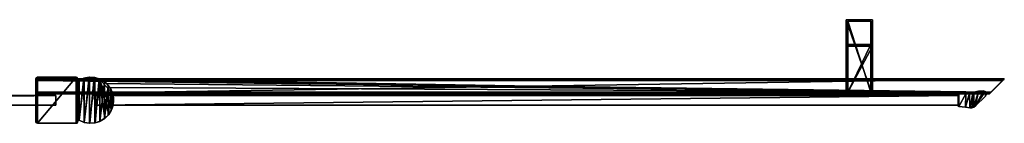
# Model space of a CAD drawing. Header units: metres. Extents: x 0 to 987, y -215 to 49.
# Tile 10 of 10: x 389 to 987, y -14 to 49. Entities that reach past the tile are written whole.
import ezdxf

# ---------------------------------------------------------------- set-up
doc = ezdxf.new("R2010")
doc.units = ezdxf.units.M

msp = doc.modelspace()

# ---------------------------------------------------------------- linework, layer by layer
at = {"layer": 'Y2A99L'}
for points in [[(24.000277, 3, 3), (24.000277, 3, 1994), (411.000275, 3, 3)], [(24.000277, 3, 1994), (411.000275, 3, 1994), (411.000275, 3, 3)], [(24.000277, 3, 3), (411.000275, 3, 3), (24.000277, -3, 3)], [(411.000275, 3, 3), (411.000275, -3, 3), (24.000277, -3, 3)], [(24.000277, 3, 1994), (24.000277, -3, 1994), (411.000275, 3, 1994)], [(24.000277, -3, 1994), (411.000275, -3, 1994), (411.000275, 3, 1994)], [(411.000275, 3, 3), (411.000275, 3, 1994), (411.000275, -3, 3)], [(411.000275, 3, 1994), (411.000275, -3, 1994), (411.000275, -3, 3)], [(959.303833, -3, 13.5), (435.200287, -3.000001, 13.5), (959.254089, 3, 13.5)], [(959.254089, 3, 13.5), (435.200287, -3.000001, 13.5), (435.200287, 3, 13.5)], [(435.200287, 3, 13.5), (435.200287, 3, 1980.5), (959.254089, 3, 13.5)], [(435.200287, 3, 1980.5), (959.254089, 3, 1980.5), (959.254089, 3, 13.5)], [(435.200287, -3.000001, 13.5), (435.200287, -3.000001, 1980.5), (435.200287, 3, 13.5)], [(435.200287, -3.000001, 1980.5), (435.200287, 3, 1980.5), (435.200287, 3, 13.5)], [(959.303833, -3, 1980.5), (959.254089, 3, 1980.5), (435.200287, -3.000001, 1980.5)], [(959.254089, 3, 1980.5), (435.200287, 3, 1980.5), (435.200287, -3.000001, 1980.5)], [(959.238159, 3.304193, 13.5), (959.401672, 3.561177, 13.5), (959.254089, 3, 13.5)], [(959.238159, 3.304193, 13.5), (959.238159, 3.304193, 1980.5), (959.401672, 3.561177, 13.5)], [(959.238159, 3.304193, 1980.5), (959.401672, 3.561177, 1980.5), (959.401672, 3.561177, 13.5)], [(959.254089, 3, 1980.5), (959.401672, 3.561177, 1980.5), (959.238159, 3.304193, 1980.5)], [(959.254089, 3, 13.5), (959.254089, 3, 1980.5), (959.238159, 3.304193, 13.5)], [(959.254089, 3, 1980.5), (959.238159, 3.304193, 1980.5), (959.238159, 3.304193, 13.5)], [(959.401672, 3.561177, 13.5), (959.303833, -3, 13.5), (959.254089, 3, 13.5)], [(959.401672, 3.561177, 1980.5), (959.254089, 3, 1980.5), (959.303833, -3, 1980.5)], [(959.370972, -3.630927, 13.5), (959.303833, -3, 13.5), (959.401672, 3.561177, 13.5)], [(959.370972, -3.630927, 1980.5), (959.401672, 3.561177, 1980.5), (959.303833, -3, 1980.5)], [(959.676697, -3.772542, 13.5), (959.370972, -3.630927, 13.5), (959.684021, 3.675574, 13.5)], [(959.684021, 3.675574, 13.5), (959.370972, -3.630927, 13.5), (959.401672, 3.561177, 13.5)], [(959.676697, -3.772542, 1980.5), (959.684021, 3.675574, 1980.5), (959.370972, -3.630927, 1980.5)], [(959.684021, 3.675574, 1980.5), (959.401672, 3.561177, 1980.5), (959.370972, -3.630927, 1980.5)], [(959.401672, 3.561177, 13.5), (959.401672, 3.561177, 1980.5), (959.684021, 3.675574, 13.5)], [(959.401672, 3.561177, 1980.5), (959.684021, 3.675574, 1980.5), (959.684021, 3.675574, 13.5)], [(963.754822, -4.140942, 13.5), (959.676697, -3.772542, 13.5), (963.926697, 3.996364, 13.5)], [(963.926697, 3.996364, 13.5), (959.676697, -3.772542, 13.5), (959.684021, 3.675574, 13.5)], [(963.754822, -4.140942, 1980.5), (963.926697, 3.996364, 1980.5), (959.676697, -3.772542, 1980.5)], [(963.926697, 3.996364, 1980.5), (959.684021, 3.675574, 1980.5), (959.676697, -3.772542, 1980.5)], [(963.926697, 3.996364, 13.5), (959.684021, 3.675574, 13.5), (963.926697, 3.996364, 1980.5)], [(959.684021, 3.675574, 13.5), (959.684021, 3.675574, 1980.5), (963.926697, 3.996364, 1980.5)], [(963.754822, -4.140942, 13.5), (966.200134, 4.314908, 13.5), (966.422729, -4.53554, 13.5)], [(966.200134, 4.314908, 13.5), (963.754822, -4.140942, 13.5), (963.926697, 3.996364, 13.5)], [(966.422729, -4.53554, 1980.5), (966.200134, 4.314908, 1980.5), (963.754822, -4.140942, 1980.5)], [(966.200134, 4.314908, 1980.5), (963.926697, 3.996364, 1980.5), (963.754822, -4.140942, 1980.5)], [(966.200134, 4.314908, 13.5), (963.926697, 3.996364, 13.5), (966.200134, 4.314908, 1980.5)], [(963.926697, 3.996364, 13.5), (963.926697, 3.996364, 1980.5), (966.200134, 4.314908, 1980.5)], [(966.200134, 4.314908, 13.5), (968.414612, 4.919908, 13.5), (966.422729, -4.53554, 13.5)], [(968.414612, 4.919908, 13.5), (966.200134, 4.314908, 13.5), (968.414612, 4.919908, 1980.5)], [(966.200134, 4.314908, 13.5), (966.200134, 4.314908, 1980.5), (968.414612, 4.919908, 1980.5)], [(968.414612, 4.919908, 1980.5), (966.200134, 4.314908, 1980.5), (966.422729, -4.53554, 1980.5)], [(966.422729, -4.53554, 13.5), (968.414612, 4.919908, 13.5), (967.660767, -4.524976, 13.5)], [(967.660767, -4.524976, 1980.5), (968.414612, 4.919908, 1980.5), (966.422729, -4.53554, 1980.5)], [(968.414612, 4.919908, 13.5), (968.756226, 5.03027, 13.5), (967.660767, -4.524976, 13.5)], [(967.660767, -4.524976, 13.5), (968.756226, 5.03027, 13.5), (968.836304, -4.136368, 13.5)], [(968.836304, -4.136368, 1980.5), (968.756226, 5.03027, 1980.5), (967.660767, -4.524976, 1980.5)], [(968.756226, 5.03027, 1980.5), (968.414612, 4.919908, 1980.5), (967.660767, -4.524976, 1980.5)], [(968.756226, 5.03027, 1980.5), (968.756226, 5.03027, 13.5), (968.414612, 4.919908, 1980.5)], [(968.756226, 5.03027, 13.5), (968.414612, 4.919908, 13.5), (968.414612, 4.919908, 1980.5)], [(968.756226, 5.03027, 13.5), (971.707153, 5.629982, 13.5), (968.836304, -4.136368, 13.5)], [(968.756226, 5.03027, 13.5), (968.756226, 5.03027, 1980.5), (971.707153, 5.629982, 13.5)], [(968.756226, 5.03027, 1980.5), (971.707153, 5.629982, 1980.5), (971.707153, 5.629982, 13.5)], [(971.707153, 5.629982, 1980.5), (968.756226, 5.03027, 1980.5), (968.836304, -4.136368, 1980.5)], [(968.836304, -4.136368, 13.5), (971.707153, 5.629982, 13.5), (969.83667, -3.406941, 13.5)], [(969.83667, -3.406941, 1980.5), (971.707153, 5.629982, 1980.5), (968.836304, -4.136368, 1980.5)], [(971.707153, 5.629982, 13.5), (974.718201, 5.667322, 13.5), (969.83667, -3.406941, 13.5)], [(974.718201, 5.667322, 13.5), (975.661133, 5.305964, 13.5), (969.83667, -3.406941, 13.5)], [(975.661133, 5.305964, 1980.5), (974.718201, 5.667322, 1980.5), (969.83667, -3.406941, 1980.5)], [(969.83667, -3.406941, 1980.5), (974.718201, 5.667322, 1980.5), (971.707153, 5.629982, 1980.5)], [(969.83667, -3.406941, 13.5), (975.661133, 5.305964, 13.5), (975.844177, 2.600565, 13.5)], [(975.844177, 2.600565, 1980.5), (975.661133, 5.305964, 1980.5), (969.83667, -3.406941, 1980.5)], [(969.83667, -3.406941, 13.5), (975.844177, 2.600565, 13.5), (969.83667, -3.406941, 1980.5)], [(975.844177, 2.600565, 13.5), (975.844177, 2.600565, 1980.5), (969.83667, -3.406941, 1980.5)], [(971.707153, 5.629982, 13.5), (971.707153, 5.629982, 1980.5), (974.718201, 5.667322, 13.5)], [(971.707153, 5.629982, 1980.5), (974.718201, 5.667322, 1980.5), (974.718201, 5.667322, 13.5)], [(974.718201, 5.667322, 13.5), (974.718201, 5.667322, 1980.5), (975.661133, 5.305964, 13.5)], [(974.718201, 5.667322, 1980.5), (975.661133, 5.305964, 1980.5), (975.661133, 5.305964, 13.5)], [(975.661133, 5.305964, 13.5), (976.261047, 4.493719, 13.5), (975.844177, 2.600565, 13.5)], [(975.661133, 5.305964, 13.5), (975.661133, 5.305964, 1980.5), (976.261047, 4.493719, 13.5)], [(975.661133, 5.305964, 1980.5), (976.261047, 4.493719, 1980.5), (976.261047, 4.493719, 13.5)], [(976.261047, 4.493719, 1980.5), (975.661133, 5.305964, 1980.5), (975.844177, 2.600565, 1980.5)], [(975.844177, 2.600565, 13.5), (976.261047, 4.493719, 13.5), (976.329224, 3.486223, 13.5)], [(976.329224, 3.486223, 1980.5), (976.261047, 4.493719, 1980.5), (975.844177, 2.600565, 1980.5)], [(976.329224, 3.486223, 13.5), (976.329224, 3.486223, 1980.5), (975.844177, 2.600565, 13.5)], [(976.329224, 3.486223, 1980.5), (975.844177, 2.600565, 1980.5), (975.844177, 2.600565, 13.5)], [(976.261047, 4.493719, 13.5), (976.261047, 4.493719, 1980.5), (976.329224, 3.486223, 13.5)], [(976.261047, 4.493719, 1980.5), (976.329224, 3.486223, 1980.5), (976.329224, 3.486223, 13.5)], [(411.000275, -3, 3), (411.000275, -3, 1994), (24.000277, -3, 3)], [(411.000275, -3, 1994), (24.000277, -3, 1994), (24.000277, -3, 3)], [(959.303833, -3, 13.5), (959.303833, -3, 1980.5), (435.200287, -3.000001, 13.5)], [(959.303833, -3, 1980.5), (435.200287, -3.000001, 1980.5), (435.200287, -3.000001, 13.5)], [(959.370972, -3.630927, 13.5), (959.224487, -3.327477, 13.5), (959.303833, -3, 13.5)], [(959.224487, -3.327477, 13.5), (959.224487, -3.327477, 1980.5), (959.303833, -3, 13.5)], [(959.224487, -3.327477, 1980.5), (959.303833, -3, 1980.5), (959.303833, -3, 13.5)], [(959.303833, -3, 1980.5), (959.224487, -3.327477, 1980.5), (959.370972, -3.630927, 1980.5)], [(959.370972, -3.630927, 13.5), (959.370972, -3.630927, 1980.5), (959.224487, -3.327477, 13.5)], [(959.370972, -3.630927, 1980.5), (959.224487, -3.327477, 1980.5), (959.224487, -3.327477, 13.5)], [(959.676697, -3.772542, 13.5), (959.676697, -3.772542, 1980.5), (959.370972, -3.630927, 13.5)], [(959.676697, -3.772542, 1980.5), (959.370972, -3.630927, 1980.5), (959.370972, -3.630927, 13.5)], [(959.676697, -3.772542, 13.5), (963.754822, -4.140942, 13.5), (959.676697, -3.772542, 1980.5)], [(963.754822, -4.140942, 13.5), (963.754822, -4.140942, 1980.5), (959.676697, -3.772542, 1980.5)], [(963.754822, -4.140942, 13.5), (966.422729, -4.53554, 13.5), (963.754822, -4.140942, 1980.5)], [(966.422729, -4.53554, 13.5), (966.422729, -4.53554, 1980.5), (963.754822, -4.140942, 1980.5)], [(967.660767, -4.524976, 13.5), (967.660767, -4.524976, 1980.5), (966.422729, -4.53554, 13.5)], [(967.660767, -4.524976, 1980.5), (966.422729, -4.53554, 1980.5), (966.422729, -4.53554, 13.5)], [(968.836304, -4.136368, 13.5), (968.836304, -4.136368, 1980.5), (967.660767, -4.524976, 13.5)], [(968.836304, -4.136368, 1980.5), (967.660767, -4.524976, 1980.5), (967.660767, -4.524976, 13.5)], [(969.83667, -3.406941, 13.5), (969.83667, -3.406941, 1980.5), (968.836304, -4.136368, 13.5)], [(969.83667, -3.406941, 1980.5), (968.836304, -4.136368, 1980.5), (968.836304, -4.136368, 13.5)]]:
    msp.add_3dface(points, dxfattribs=at)
at = {"layer": 'Y2A99L0'}
for points in [[(891.254089, 49, 1197), (891.254089, 3, 1181), (891.254089, 3, 1197)], [(891.254089, 3, 1181), (891.254089, 49, 1197), (891.254089, 33, 1181)], [(891.254089, 49, 1197), (891.254089, 49, 797), (891.254089, 33, 1181)], [(891.254089, 33, 1181), (891.254089, 49, 797), (891.254089, 33, 813)], [(891.254089, 49, 797), (891.254089, 3, 797), (891.254089, 33, 813)], [(907.254089, 49, 797), (907.254089, 3, 797), (891.254089, 49, 797)], [(907.254089, 3, 797), (891.254089, 3, 797), (891.254089, 49, 797)], [(891.254089, 49, 797), (891.254089, 49, 1197), (907.254089, 49, 797)], [(891.254089, 49, 1197), (907.254089, 49, 1197), (907.254089, 49, 797)], [(907.254089, 49, 1197), (891.254089, 49, 1197), (907.254089, 3, 1197)], [(891.254089, 49, 1197), (891.254089, 3, 1197), (907.254089, 3, 1197)], [(892.254089, 5, 1196), (892.254089, 5, 1182), (892.254089, 48, 1196)], [(892.254089, 5, 1182), (892.254089, 34, 1182), (892.254089, 48, 1196)], [(892.254089, 48, 1196), (892.254089, 34, 1182), (892.254089, 48, 798)], [(892.254089, 34, 1182), (892.254089, 34, 812), (892.254089, 48, 798)], [(892.254089, 48, 798), (892.254089, 34, 812), (892.254089, 5, 798)], [(906.254089, 48, 798), (892.254089, 48, 798), (906.254089, 5, 798)], [(892.254089, 48, 798), (892.254089, 5, 798), (906.254089, 5, 798)], [(892.254089, 48, 798), (906.254089, 48, 798), (892.254089, 48, 1196)], [(906.254089, 48, 798), (906.254089, 48, 1196), (892.254089, 48, 1196)], [(906.254089, 48, 1196), (906.254089, 5, 1196), (892.254089, 48, 1196)], [(906.254089, 5, 1196), (892.254089, 5, 1196), (892.254089, 48, 1196)], [(906.254089, 48, 1196), (906.254089, 5, 1182), (906.254089, 5, 1196)], [(906.254089, 5, 1182), (906.254089, 48, 1196), (906.254089, 34, 1182)], [(906.254089, 48, 1196), (906.254089, 48, 798), (906.254089, 34, 1182)], [(906.254089, 34, 1182), (906.254089, 48, 798), (906.254089, 34, 812)], [(906.254089, 48, 798), (906.254089, 5, 798), (906.254089, 34, 812)], [(907.254089, 3, 1197), (907.254089, 3, 1181), (907.254089, 49, 1197)], [(907.254089, 3, 1181), (907.254089, 33, 1181), (907.254089, 49, 1197)], [(907.254089, 49, 1197), (907.254089, 33, 1181), (907.254089, 49, 797)], [(907.254089, 33, 1181), (907.254089, 33, 813), (907.254089, 49, 797)], [(907.254089, 49, 797), (907.254089, 33, 813), (907.254089, 3, 797)], [(891.254089, 33, 813), (891.254089, 3, 797), (891.254089, 3, 813)], [(891.254089, 33, 1181), (891.254089, 33, 813), (907.254089, 33, 1181)], [(891.254089, 33, 813), (907.254089, 33, 813), (907.254089, 33, 1181)], [(907.254089, 3, 813), (907.254089, 33, 813), (891.254089, 3, 813)], [(907.254089, 33, 813), (891.254089, 33, 813), (891.254089, 3, 813)], [(907.254089, 3, 1181), (891.254089, 3, 1181), (907.254089, 33, 1181)], [(891.254089, 3, 1181), (891.254089, 33, 1181), (907.254089, 33, 1181)], [(892.254089, 34, 1182), (906.254089, 34, 1182), (892.254089, 34, 812)], [(906.254089, 34, 1182), (906.254089, 34, 812), (892.254089, 34, 812)], [(892.254089, 34, 812), (892.254089, 5, 812), (892.254089, 5, 798)], [(906.254089, 5, 812), (892.254089, 5, 812), (906.254089, 34, 812)], [(892.254089, 5, 812), (892.254089, 34, 812), (906.254089, 34, 812)], [(906.254089, 5, 1182), (906.254089, 34, 1182), (892.254089, 5, 1182)], [(906.254089, 34, 1182), (892.254089, 34, 1182), (892.254089, 5, 1182)], [(906.254089, 34, 812), (906.254089, 5, 798), (906.254089, 5, 812)], [(907.254089, 33, 813), (907.254089, 3, 813), (907.254089, 3, 797)], [(899.254089, 3, 812.25), (891.254089, 3, 813), (897.366638, 3, 812)], [(907.254089, 3, 813), (891.254089, 3, 813), (906.254089, 3, 812)], [(906.254089, 3, 812), (891.254089, 3, 813), (899.254089, 3, 812.25)], [(906.254089, 3, 798), (891.254089, 3, 797), (907.254089, 3, 797)], [(899.254089, 3, 797.75), (891.254089, 3, 797), (906.254089, 3, 798)], [(897.366638, 3, 798), (891.254089, 3, 797), (899.254089, 3, 797.75)], [(892.254089, 3, 798), (891.254089, 3, 797), (897.366638, 3, 798)], [(892.254089, 3, 803.112549), (891.254089, 3, 797), (892.254089, 3, 798)], [(892.254089, 3, 806.887451), (891.254089, 3, 813), (892.004089, 3, 805)], [(891.254089, 3, 813), (891.254089, 3, 797), (892.004089, 3, 805)], [(892.004089, 3, 805), (891.254089, 3, 797), (892.254089, 3, 803.112549)], [(892.254089, 3, 812), (891.254089, 3, 813), (892.254089, 3, 806.887451)], [(897.366638, 3, 812), (891.254089, 3, 813), (892.254089, 3, 812)], [(899.254089, 3, 1196.25), (891.254089, 3, 1197), (897.366638, 3, 1196)], [(907.254089, 3, 1197), (891.254089, 3, 1197), (906.254089, 3, 1196)], [(906.254089, 3, 1196), (891.254089, 3, 1197), (899.254089, 3, 1196.25)], [(906.254089, 3, 1182), (891.254089, 3, 1181), (907.254089, 3, 1181)], [(899.254089, 3, 1181.75), (891.254089, 3, 1181), (906.254089, 3, 1182)], [(897.366638, 3, 1182), (891.254089, 3, 1181), (899.254089, 3, 1181.75)], [(892.254089, 3, 1182), (891.254089, 3, 1181), (897.366638, 3, 1182)], [(892.254089, 3, 1187.112549), (891.254089, 3, 1181), (892.254089, 3, 1182)], [(892.254089, 3, 1190.887451), (891.254089, 3, 1197), (892.004089, 3, 1189)], [(891.254089, 3, 1197), (891.254089, 3, 1181), (892.004089, 3, 1189)], [(892.004089, 3, 1189), (891.254089, 3, 1181), (892.254089, 3, 1187.112549)], [(892.254089, 3, 1196), (891.254089, 3, 1197), (892.254089, 3, 1190.887451)], [(897.366638, 3, 1196), (891.254089, 3, 1197), (892.254089, 3, 1196)], [(892.254089, 4, 806.887451), (892.004089, 4, 805), (897.440125, 4, 805.990967)], [(897.440125, 4, 805.990967), (892.004089, 4, 805), (897.187622, 4, 804.951233)], [(892.254089, 4, 803.112549), (897.187622, 4, 804.951233), (892.004089, 4, 805)], [(892.254089, 3, 806.887451), (892.004089, 3, 805), (892.254089, 4, 806.887451)], [(892.004089, 3, 805), (892.004089, 4, 805), (892.254089, 4, 806.887451)], [(892.004089, 3, 805), (892.254089, 3, 803.112549), (892.004089, 4, 805)], [(892.254089, 3, 803.112549), (892.254089, 4, 803.112549), (892.004089, 4, 805)], [(892.254089, 4, 1187.112549), (892.004089, 4, 1189), (892.254089, 3, 1187.112549)], [(892.004089, 4, 1189), (892.004089, 3, 1189), (892.254089, 3, 1187.112549)], [(892.004089, 4, 1189), (892.254089, 4, 1190.887451), (892.004089, 3, 1189)], [(892.254089, 4, 1190.887451), (892.254089, 3, 1190.887451), (892.004089, 3, 1189)], [(897.440125, 4, 1188.009033), (892.004089, 4, 1189), (892.254089, 4, 1187.112549)], [(897.187622, 4, 1189.048828), (892.004089, 4, 1189), (897.440125, 4, 1188.009033)], [(897.488892, 4, 1190.075439), (892.004089, 4, 1189), (897.187622, 4, 1189.048828)], [(892.004089, 4, 1189), (898.263123, 4, 1190.813965), (892.254089, 4, 1190.887451)], [(898.263123, 4, 1190.813965), (892.004089, 4, 1189), (897.488892, 4, 1190.075439)], [(906.254089, 5, 798), (892.254089, 5, 798), (899.302856, 5, 802.933594)], [(899.302856, 5, 802.933594), (892.254089, 5, 798), (898.263123, 5, 803.186035)], [(898.263123, 5, 803.186035), (892.254089, 5, 798), (897.488892, 5, 803.924561)], [(897.488892, 5, 803.924561), (892.254089, 5, 798), (897.187622, 5, 804.951233)], [(897.187622, 5, 804.951233), (892.254089, 5, 798), (897.440125, 5, 805.990967)], [(897.440125, 5, 805.990967), (892.254089, 5, 812), (898.17865, 5, 806.765198)], [(892.254089, 5, 812), (897.440125, 5, 805.990967), (892.254089, 5, 798)], [(898.17865, 5, 806.765198), (892.254089, 5, 812), (899.205322, 5, 807.066406)], [(892.254089, 5, 812), (906.254089, 5, 812), (899.205322, 5, 807.066406)], [(892.254089, 5, 1196), (906.254089, 5, 1196), (899.302856, 5, 1191.066406)], [(906.254089, 5, 1182), (892.254089, 5, 1182), (900.245056, 5, 1187.186035)], [(900.245056, 5, 1187.186035), (892.254089, 5, 1182), (899.205322, 5, 1186.933594)], [(899.205322, 5, 1186.933594), (892.254089, 5, 1182), (898.17865, 5, 1187.234863)], [(898.17865, 5, 1187.234863), (892.254089, 5, 1182), (897.440125, 5, 1188.009033)], [(897.440125, 5, 1188.009033), (892.254089, 5, 1182), (897.187622, 5, 1189.048828)], [(897.187622, 5, 1189.048828), (892.254089, 5, 1182), (897.488892, 5, 1190.075439)], [(892.254089, 5, 1182), (892.254089, 5, 1196), (897.488892, 5, 1190.075439)], [(897.488892, 5, 1190.075439), (892.254089, 5, 1196), (898.263123, 5, 1190.813965)], [(892.254089, 5, 1196), (899.302856, 5, 1191.066406), (898.263123, 5, 1190.813965)], [(892.254089, 4, 803.112549), (892.254089, 4, 798), (898.263123, 4, 803.186035)], [(892.254089, 4, 798), (897.366638, 4, 798), (898.263123, 4, 803.186035)], [(897.366638, 4, 812), (892.254089, 4, 812), (899.205322, 4, 807.066406)], [(892.254089, 4, 812), (892.254089, 4, 806.887451), (899.205322, 4, 807.066406)], [(899.205322, 4, 807.066406), (892.254089, 4, 806.887451), (898.17865, 4, 806.765198)], [(898.17865, 4, 806.765198), (892.254089, 4, 806.887451), (897.440125, 4, 805.990967)], [(897.488892, 4, 803.924561), (892.254089, 4, 803.112549), (898.263123, 4, 803.186035)], [(897.187622, 4, 804.951233), (892.254089, 4, 803.112549), (897.488892, 4, 803.924561)], [(897.366638, 4, 798), (892.254089, 4, 798), (897.366638, 3, 798)], [(892.254089, 4, 798), (892.254089, 3, 798), (897.366638, 3, 798)], [(892.254089, 4, 803.112549), (892.254089, 3, 803.112549), (892.254089, 4, 798)], [(892.254089, 3, 803.112549), (892.254089, 3, 798), (892.254089, 4, 798)], [(892.254089, 4, 812), (897.366638, 4, 812), (892.254089, 3, 812)], [(897.366638, 4, 812), (897.366638, 3, 812), (892.254089, 3, 812)], [(892.254089, 4, 812), (892.254089, 3, 812), (892.254089, 4, 806.887451)], [(892.254089, 3, 812), (892.254089, 3, 806.887451), (892.254089, 4, 806.887451)], [(897.366638, 4, 1196), (897.366638, 3, 1196), (892.254089, 4, 1196)], [(897.366638, 3, 1196), (892.254089, 3, 1196), (892.254089, 4, 1196)], [(892.254089, 4, 1196), (892.254089, 3, 1196), (892.254089, 4, 1190.887451)], [(892.254089, 3, 1196), (892.254089, 3, 1190.887451), (892.254089, 4, 1190.887451)], [(892.254089, 4, 1182), (892.254089, 3, 1182), (897.366638, 4, 1182)], [(892.254089, 3, 1182), (897.366638, 3, 1182), (897.366638, 4, 1182)], [(892.254089, 4, 1187.112549), (892.254089, 3, 1187.112549), (892.254089, 4, 1182)], [(892.254089, 3, 1187.112549), (892.254089, 3, 1182), (892.254089, 4, 1182)], [(897.440125, 4, 1188.009033), (892.254089, 4, 1187.112549), (898.17865, 4, 1187.234863)], [(892.254089, 4, 1196), (892.254089, 4, 1190.887451), (897.366638, 4, 1196)], [(892.254089, 4, 1190.887451), (898.263123, 4, 1190.813965), (897.366638, 4, 1196)], [(898.17865, 4, 1187.234863), (892.254089, 4, 1187.112549), (899.205322, 4, 1186.933594)], [(892.254089, 4, 1187.112549), (892.254089, 4, 1182), (899.205322, 4, 1186.933594)], [(899.205322, 4, 1186.933594), (892.254089, 4, 1182), (897.366638, 4, 1182)], [(897.488892, 5, 803.924561), (897.187622, 5, 804.951233), (897.488892, 4, 803.924561)], [(897.488892, 4, 803.924561), (897.187622, 5, 804.951233), (897.187622, 4, 804.951233)], [(897.187622, 5, 804.951233), (897.440125, 5, 805.990967), (897.187622, 4, 804.951233)], [(897.187622, 4, 804.951233), (897.440125, 5, 805.990967), (897.440125, 4, 805.990967)], [(897.488892, 4, 1190.075439), (897.187622, 4, 1189.048828), (897.488892, 5, 1190.075439)], [(897.488892, 5, 1190.075439), (897.187622, 4, 1189.048828), (897.187622, 5, 1189.048828)], [(897.187622, 4, 1189.048828), (897.440125, 4, 1188.009033), (897.187622, 5, 1189.048828)], [(897.187622, 5, 1189.048828), (897.440125, 4, 1188.009033), (897.440125, 5, 1188.009033)], [(898.263123, 4, 803.186035), (897.366638, 4, 798), (899.302856, 4, 802.933594)], [(897.366638, 4, 798), (899.254089, 4, 797.75), (899.302856, 4, 802.933594)], [(899.205322, 4, 807.066406), (899.254089, 4, 812.25), (897.366638, 4, 812)], [(899.254089, 3, 812.25), (897.366638, 3, 812), (899.254089, 4, 812.25)], [(897.366638, 3, 812), (897.366638, 4, 812), (899.254089, 4, 812.25)], [(897.366638, 3, 798), (899.254089, 3, 797.75), (897.366638, 4, 798)], [(899.254089, 3, 797.75), (899.254089, 4, 797.75), (897.366638, 4, 798)], [(899.254089, 4, 1181.75), (897.366638, 4, 1182), (899.254089, 3, 1181.75)], [(897.366638, 4, 1182), (897.366638, 3, 1182), (899.254089, 3, 1181.75)], [(897.366638, 4, 1196), (899.254089, 4, 1196.25), (897.366638, 3, 1196)], [(899.254089, 4, 1196.25), (899.254089, 3, 1196.25), (897.366638, 3, 1196)], [(897.366638, 4, 1196), (898.263123, 4, 1190.813965), (899.254089, 4, 1196.25)], [(899.254089, 4, 1181.75), (899.205322, 4, 1186.933594), (897.366638, 4, 1182)], [(898.17865, 4, 806.765198), (897.440125, 4, 805.990967), (898.17865, 5, 806.765198)], [(898.17865, 5, 806.765198), (897.440125, 4, 805.990967), (897.440125, 5, 805.990967)], [(898.17865, 5, 1187.234863), (897.440125, 5, 1188.009033), (898.17865, 4, 1187.234863)], [(898.17865, 4, 1187.234863), (897.440125, 5, 1188.009033), (897.440125, 4, 1188.009033)], [(898.263123, 4, 803.186035), (897.488892, 5, 803.924561), (897.488892, 4, 803.924561)], [(897.488892, 5, 803.924561), (898.263123, 4, 803.186035), (898.263123, 5, 803.186035)], [(898.263123, 5, 1190.813965), (897.488892, 4, 1190.075439), (897.488892, 5, 1190.075439)], [(897.488892, 4, 1190.075439), (898.263123, 5, 1190.813965), (898.263123, 4, 1190.813965)], [(899.205322, 4, 807.066406), (898.17865, 4, 806.765198), (899.205322, 5, 807.066406)], [(899.205322, 5, 807.066406), (898.17865, 4, 806.765198), (898.17865, 5, 806.765198)], [(899.205322, 5, 1186.933594), (898.17865, 5, 1187.234863), (899.205322, 4, 1186.933594)], [(899.205322, 4, 1186.933594), (898.17865, 5, 1187.234863), (898.17865, 4, 1187.234863)], [(898.263123, 4, 803.186035), (899.302856, 4, 802.933594), (898.263123, 5, 803.186035)], [(898.263123, 5, 803.186035), (899.302856, 4, 802.933594), (899.302856, 5, 802.933594)], [(898.263123, 5, 1190.813965), (899.302856, 5, 1191.066406), (898.263123, 4, 1190.813965)], [(898.263123, 4, 1190.813965), (899.302856, 5, 1191.066406), (899.302856, 4, 1191.066406)], [(898.263123, 4, 1190.813965), (899.302856, 4, 1191.066406), (899.254089, 4, 1196.25)], [(900.245056, 4, 806.813965), (899.205322, 4, 807.066406), (900.245056, 5, 806.813965)], [(900.245056, 5, 806.813965), (899.205322, 4, 807.066406), (899.205322, 5, 807.066406)], [(899.205322, 5, 807.066406), (906.254089, 5, 812), (900.245056, 5, 806.813965)], [(900.245056, 5, 1187.186035), (899.205322, 5, 1186.933594), (900.245056, 4, 1187.186035)], [(900.245056, 4, 1187.186035), (899.205322, 5, 1186.933594), (899.205322, 4, 1186.933594)], [(900.245056, 4, 806.813965), (901.141541, 4, 812), (899.205322, 4, 807.066406)], [(901.141541, 4, 812), (899.254089, 4, 812.25), (899.205322, 4, 807.066406)], [(900.245056, 4, 1187.186035), (899.205322, 4, 1186.933594), (899.254089, 4, 1181.75)], [(899.302856, 4, 802.933594), (899.254089, 4, 797.75), (901.141541, 4, 798)], [(901.141541, 3, 812), (899.254089, 3, 812.25), (901.141541, 4, 812)], [(899.254089, 3, 812.25), (899.254089, 4, 812.25), (901.141541, 4, 812)], [(899.254089, 3, 797.75), (901.141541, 3, 798), (899.254089, 4, 797.75)], [(901.141541, 3, 798), (901.141541, 4, 798), (899.254089, 4, 797.75)], [(901.141541, 4, 1182), (899.254089, 4, 1181.75), (901.141541, 3, 1182)], [(899.254089, 4, 1181.75), (899.254089, 3, 1181.75), (901.141541, 3, 1182)], [(899.254089, 4, 1196.25), (901.141541, 4, 1196), (899.254089, 3, 1196.25)], [(901.141541, 4, 1196), (901.141541, 3, 1196), (899.254089, 3, 1196.25)], [(899.254089, 4, 1196.25), (899.302856, 4, 1191.066406), (901.141541, 4, 1196)], [(901.141541, 4, 1182), (900.245056, 4, 1187.186035), (899.254089, 4, 1181.75)], [(906.254089, 3, 812), (899.254089, 3, 812.25), (901.141541, 3, 812)], [(901.141541, 3, 798), (899.254089, 3, 797.75), (906.254089, 3, 798)], [(906.254089, 3, 1196), (899.254089, 3, 1196.25), (901.141541, 3, 1196)], [(901.141541, 3, 1182), (899.254089, 3, 1181.75), (906.254089, 3, 1182)], [(899.302856, 4, 802.933594), (900.329529, 4, 803.234802), (899.302856, 5, 802.933594)], [(899.302856, 5, 802.933594), (900.329529, 4, 803.234802), (900.329529, 5, 803.234802)], [(900.329529, 5, 803.234802), (906.254089, 5, 798), (899.302856, 5, 802.933594)], [(899.302856, 5, 1191.066406), (900.329529, 5, 1190.765137), (899.302856, 4, 1191.066406)], [(899.302856, 4, 1191.066406), (900.329529, 5, 1190.765137), (900.329529, 4, 1190.765137)], [(899.302856, 5, 1191.066406), (906.254089, 5, 1196), (900.329529, 5, 1190.765137)], [(900.329529, 4, 803.234802), (899.302856, 4, 802.933594), (906.254089, 4, 798)], [(906.254089, 4, 798), (899.302856, 4, 802.933594), (901.141541, 4, 798)], [(901.141541, 4, 1196), (899.302856, 4, 1191.066406), (906.254089, 4, 1190.887451)], [(906.254089, 4, 1190.887451), (899.302856, 4, 1191.066406), (900.329529, 4, 1190.765137)], [(900.245056, 4, 806.813965), (901.019287, 5, 806.075439), (901.019287, 4, 806.075439)], [(901.019287, 5, 806.075439), (900.245056, 4, 806.813965), (900.245056, 5, 806.813965)], [(906.254089, 5, 812), (901.019287, 5, 806.075439), (900.245056, 5, 806.813965)], [(900.245056, 5, 1187.186035), (901.019287, 4, 1187.924561), (901.019287, 5, 1187.924561)], [(901.019287, 4, 1187.924561), (900.245056, 5, 1187.186035), (900.245056, 4, 1187.186035)], [(901.019287, 5, 1187.924561), (906.254089, 5, 1182), (900.245056, 5, 1187.186035)], [(906.254089, 4, 806.887451), (906.254089, 4, 812), (900.245056, 4, 806.813965)], [(906.254089, 4, 812), (901.141541, 4, 812), (900.245056, 4, 806.813965)], [(906.254089, 4, 806.887451), (900.245056, 4, 806.813965), (906.504089, 4, 805)], [(900.245056, 4, 806.813965), (901.019287, 4, 806.075439), (906.504089, 4, 805)], [(906.254089, 4, 1187.112549), (900.245056, 4, 1187.186035), (901.141541, 4, 1182)], [(906.254089, 4, 1187.112549), (901.019287, 4, 1187.924561), (900.245056, 4, 1187.186035)], [(900.329529, 4, 803.234802), (901.068054, 4, 804.009033), (900.329529, 5, 803.234802)], [(900.329529, 5, 803.234802), (901.068054, 4, 804.009033), (901.068054, 5, 804.009033)], [(901.068054, 5, 804.009033), (906.254089, 5, 798), (900.329529, 5, 803.234802)], [(900.329529, 5, 1190.765137), (901.068054, 5, 1189.990967), (900.329529, 4, 1190.765137)], [(900.329529, 4, 1190.765137), (901.068054, 5, 1189.990967), (901.068054, 4, 1189.990967)], [(900.329529, 5, 1190.765137), (906.254089, 5, 1196), (901.068054, 5, 1189.990967)], [(906.254089, 4, 803.112549), (901.068054, 4, 804.009033), (900.329529, 4, 803.234802)], [(906.254089, 4, 803.112549), (900.329529, 4, 803.234802), (906.254089, 4, 798)], [(906.254089, 4, 1190.887451), (900.329529, 4, 1190.765137), (906.504089, 4, 1189)], [(900.329529, 4, 1190.765137), (901.068054, 4, 1189.990967), (906.504089, 4, 1189)], [(901.019287, 5, 806.075439), (901.320496, 5, 805.048767), (901.019287, 4, 806.075439)], [(901.019287, 4, 806.075439), (901.320496, 5, 805.048767), (901.320496, 4, 805.048767)], [(906.254089, 5, 812), (906.254089, 5, 798), (901.019287, 5, 806.075439)], [(901.019287, 5, 806.075439), (906.254089, 5, 798), (901.320496, 5, 805.048767)], [(901.019287, 4, 1187.924561), (901.320496, 4, 1188.951172), (901.019287, 5, 1187.924561)], [(901.019287, 5, 1187.924561), (901.320496, 4, 1188.951172), (901.320496, 5, 1188.951172)], [(901.320496, 5, 1188.951172), (906.254089, 5, 1182), (901.019287, 5, 1187.924561)], [(906.504089, 4, 805), (901.019287, 4, 806.075439), (901.320496, 4, 805.048767)], [(901.320496, 4, 1188.951172), (901.019287, 4, 1187.924561), (906.254089, 4, 1187.112549)], [(901.320496, 5, 805.048767), (901.068054, 5, 804.009033), (901.320496, 4, 805.048767)], [(901.320496, 4, 805.048767), (901.068054, 5, 804.009033), (901.068054, 4, 804.009033)], [(901.320496, 5, 805.048767), (906.254089, 5, 798), (901.068054, 5, 804.009033)], [(901.320496, 4, 1188.951172), (901.068054, 4, 1189.990967), (901.320496, 5, 1188.951172)], [(901.320496, 5, 1188.951172), (901.068054, 4, 1189.990967), (901.068054, 5, 1189.990967)], [(906.254089, 5, 1196), (906.254089, 5, 1182), (901.068054, 5, 1189.990967)], [(901.068054, 5, 1189.990967), (906.254089, 5, 1182), (901.320496, 5, 1188.951172)], [(901.320496, 4, 805.048767), (901.068054, 4, 804.009033), (906.254089, 4, 803.112549)], [(906.504089, 4, 1189), (901.068054, 4, 1189.990967), (901.320496, 4, 1188.951172)], [(901.141541, 4, 812), (906.254089, 4, 812), (901.141541, 3, 812)], [(906.254089, 4, 812), (906.254089, 3, 812), (901.141541, 3, 812)], [(906.254089, 4, 798), (901.141541, 4, 798), (906.254089, 3, 798)], [(901.141541, 4, 798), (901.141541, 3, 798), (906.254089, 3, 798)], [(901.141541, 4, 1182), (901.141541, 3, 1182), (906.254089, 4, 1182)], [(901.141541, 3, 1182), (906.254089, 3, 1182), (906.254089, 4, 1182)], [(906.254089, 4, 1196), (906.254089, 3, 1196), (901.141541, 4, 1196)], [(906.254089, 3, 1196), (901.141541, 3, 1196), (901.141541, 4, 1196)], [(906.254089, 4, 1182), (906.254089, 4, 1187.112549), (901.141541, 4, 1182)], [(906.254089, 4, 1196), (901.141541, 4, 1196), (906.254089, 4, 1190.887451)], [(906.504089, 4, 805), (901.320496, 4, 805.048767), (906.254089, 4, 803.112549)], [(906.504089, 4, 1189), (901.320496, 4, 1188.951172), (906.254089, 4, 1187.112549)], [(906.254089, 4, 798), (906.254089, 3, 798), (906.254089, 4, 803.112549)], [(906.254089, 3, 798), (906.254089, 3, 803.112549), (906.254089, 4, 803.112549)], [(906.254089, 3, 803.112549), (906.504089, 3, 805), (906.254089, 4, 803.112549)], [(906.504089, 3, 805), (906.504089, 4, 805), (906.254089, 4, 803.112549)], [(906.504089, 3, 805), (906.254089, 3, 806.887451), (906.504089, 4, 805)], [(906.254089, 3, 806.887451), (906.254089, 4, 806.887451), (906.504089, 4, 805)], [(906.254089, 4, 806.887451), (906.254089, 3, 806.887451), (906.254089, 4, 812)], [(906.254089, 3, 806.887451), (906.254089, 3, 812), (906.254089, 4, 812)], [(906.254089, 4, 1190.887451), (906.254089, 3, 1190.887451), (906.254089, 4, 1196)], [(906.254089, 3, 1190.887451), (906.254089, 3, 1196), (906.254089, 4, 1196)], [(906.254089, 4, 1190.887451), (906.504089, 4, 1189), (906.254089, 3, 1190.887451)], [(906.504089, 4, 1189), (906.504089, 3, 1189), (906.254089, 3, 1190.887451)], [(906.504089, 4, 1189), (906.254089, 4, 1187.112549), (906.504089, 3, 1189)], [(906.254089, 4, 1187.112549), (906.254089, 3, 1187.112549), (906.504089, 3, 1189)], [(906.254089, 4, 1182), (906.254089, 3, 1182), (906.254089, 4, 1187.112549)], [(906.254089, 3, 1182), (906.254089, 3, 1187.112549), (906.254089, 4, 1187.112549)], [(906.254089, 3, 803.112549), (906.254089, 3, 798), (906.504089, 3, 805)], [(906.254089, 3, 798), (907.254089, 3, 797), (906.504089, 3, 805)], [(906.254089, 3, 806.887451), (907.254089, 3, 813), (906.254089, 3, 812)], [(906.504089, 3, 805), (907.254089, 3, 813), (906.254089, 3, 806.887451)], [(906.254089, 3, 1187.112549), (906.254089, 3, 1182), (906.504089, 3, 1189)], [(906.254089, 3, 1182), (907.254089, 3, 1181), (906.504089, 3, 1189)], [(906.254089, 3, 1190.887451), (907.254089, 3, 1197), (906.254089, 3, 1196)], [(906.504089, 3, 1189), (907.254089, 3, 1197), (906.254089, 3, 1190.887451)], [(907.254089, 3, 813), (906.504089, 3, 805), (907.254089, 3, 797)], [(907.254089, 3, 1197), (906.504089, 3, 1189), (907.254089, 3, 1181)]]:
    msp.add_3dface(points, dxfattribs=at)
at = {"layer": 'Y2A99L01'}
for points in [[(399.000275, 12.719672, 6.507132), (987.024475, 12.724623, 6.502149), (399.000275, 13.012834, 5.8)], [(987.024475, 12.724623, 6.502149), (987.26355, 12.9637, 6.109252), (399.000275, 13.012834, 5.8)], [(399.000275, 13.012834, 5.8), (987.26355, 12.9637, 6.109252), (987.312683, 13.012834, 5.8)], [(399.000275, 13.012834), (987.312683, 13.012834), (399.000275, 4.012834)], [(987.312683, 13.012834), (978.312683, 4.012834), (399.000275, 4.012834)], [(399.000275, 13.012834, 5.8), (987.312683, 13.012834, 5.8), (399.000275, 13.012834)], [(987.312683, 13.012834, 5.8), (987.312683, 13.012834), (399.000275, 13.012834)], [(399.000275, 12.719672, 6.507132), (399.000275, 13.012834, 5.8), (399.000275, 4.305702, 6.506839)], [(399.000275, 4.305702, 6.506839), (399.000275, 13.012834, 5.8), (399.000275, 4.012834, 5.799586)], [(399.000275, 13.012834, 5.8), (399.000275, 13.012834), (399.000275, 4.012834, 5.799586)], [(399.000275, 4.012834, 5.799586), (399.000275, 13.012834), (399.000275, 4.012834)], [(399.000275, 12.719672, 6.507132), (986.484253, 12.184372, 6.785111), (987.024475, 12.724623, 6.502149)], [(399.000275, 12.012419, 6.8), (986.312256, 12.012419, 6.8), (399.000275, 12.719672, 6.507132)], [(986.312256, 12.012419, 6.8), (986.484253, 12.184372, 6.785111), (399.000275, 12.719672, 6.507132)], [(399.000275, 12.719672, 6.507132), (399.000275, 5.012834, 6.8), (399.000275, 12.012419, 6.8)], [(399.000275, 5.012834, 6.8), (399.000275, 12.719672, 6.507132), (399.000275, 4.305702, 6.506839)], [(399.000275, 5.012834, 6.8), (979.312683, 5.012834, 6.8), (399.000275, 12.012419, 6.8)], [(979.312683, 5.012834, 6.8), (986.312256, 12.012419, 6.8), (399.000275, 12.012419, 6.8)], [(987.26355, 12.9637, 6.109252), (978.312683, 4.012834, 5.799586), (987.312683, 13.012834, 5.8)], [(978.312683, 4.012834, 5.799586), (978.312683, 4.012834), (987.312683, 13.012834, 5.8)], [(987.312683, 13.012834, 5.8), (978.312683, 4.012834), (987.312683, 13.012834)], [(978.361694, 4.061841, 6.108867), (978.312683, 4.012834, 5.799586), (987.26355, 12.9637, 6.109252)], [(987.024475, 12.724623, 6.502149), (978.361694, 4.061841, 6.108867), (987.26355, 12.9637, 6.109252)], [(978.600647, 4.300764, 6.501865), (978.361694, 4.061841, 6.108867), (987.024475, 12.724623, 6.502149)], [(986.484253, 12.184372, 6.785111), (978.600647, 4.300764, 6.501865), (987.024475, 12.724623, 6.502149)], [(978.600647, 4.300764, 6.501865), (986.484253, 12.184372, 6.785111), (979.140747, 4.840896, 6.785042)], [(986.484253, 12.184372, 6.785111), (986.312256, 12.012419, 6.8), (979.140747, 4.840896, 6.785042)], [(979.140747, 4.840896, 6.785042), (986.312256, 12.012419, 6.8), (979.312683, 5.012834, 6.8)], [(979.312683, 5.012834, 6.8), (399.000275, 5.012834, 6.8), (979.140747, 4.840896, 6.785042)], [(399.000275, 5.012834, 6.8), (399.000275, 4.305702, 6.506839), (979.140747, 4.840896, 6.785042)], [(979.140747, 4.840896, 6.785042), (399.000275, 4.305702, 6.506839), (978.600647, 4.300764, 6.501865)], [(399.000275, 4.012834, 5.799586), (978.312683, 4.012834, 5.799586), (399.000275, 4.305702, 6.506839)], [(978.312683, 4.012834, 5.799586), (978.361694, 4.061841, 6.108867), (399.000275, 4.305702, 6.506839)], [(399.000275, 4.305702, 6.506839), (978.361694, 4.061841, 6.108867), (978.600647, 4.300764, 6.501865)], [(399.000275, 4.012834), (978.312683, 4.012834), (399.000275, 4.012834, 5.799586)], [(978.312683, 4.012834), (978.312683, 4.012834, 5.799586), (399.000275, 4.012834, 5.799586)]]:
    msp.add_3dface(points, dxfattribs=at)
at = {"layer": 'Y2A99L0123'}
for points in [[(399.000275, 12.999586, 2000), (399.000275, -12.999586, 2000), (399.293304, 13.706985, 2000)], [(399.000275, -12.999586, 2000), (399.293304, -13.706985, 2000), (399.293304, 13.706985, 2000)], [(399.000275, 12.999586), (399.000275, 12.999586, 2000), (399.293304, 13.706985)], [(399.000275, 12.999586, 2000), (399.293304, 13.706985, 2000), (399.293304, 13.706985)], [(399.293304, -13.706985), (399.000275, -12.999586), (399.293304, 13.706985)], [(399.293304, 13.706985), (399.000275, -12.999586), (399.000275, 12.999586)], [(399.000275, -12.999586), (399.000275, -12.999586, 2000), (399.000275, 12.999586)], [(399.000275, -12.999586, 2000), (399.000275, 12.999586, 2000), (399.000275, 12.999586)], [(399.293304, 13.706985, 2000), (399.293304, -13.706985, 2000), (400.000702, 14, 2000)], [(399.293304, -13.706985, 2000), (400.000702, -14, 2000), (400.000702, 14, 2000)], [(399.293304, 13.706985), (399.293304, 13.706985, 2000), (400.000702, 14)], [(399.293304, 13.706985, 2000), (400.000702, 14, 2000), (400.000702, 14)], [(400.000702, -14), (399.293304, -13.706985), (400.000702, 14)], [(400.000702, 14), (399.293304, -13.706985), (399.293304, 13.706985)], [(400.000702, 14, 2000), (400.000702, -14, 2000), (423.39743, 14, 2000)], [(400.000702, -14, 2000), (423.39743, -14, 2000), (423.39743, 14, 2000)], [(400.000702, 14), (400.000702, 14, 2000), (423.39743, 14)], [(400.000702, 14, 2000), (423.39743, 14, 2000), (423.39743, 14)], [(423.39743, -14), (400.000702, -14), (423.39743, 14)], [(423.39743, 14), (400.000702, -14), (400.000702, 14)], [(423.39743, 14, 2000), (423.39743, -14, 2000), (423.946838, 13.83556, 2000)], [(423.946838, 13.83556), (423.39743, -14), (423.39743, 14)], [(423.39743, 14), (423.39743, 14, 2000), (423.946838, 13.83556)], [(423.39743, 14, 2000), (423.946838, 13.83556, 2000), (423.946838, 13.83556)], [(423.39743, -14, 2000), (423.946838, -13.835561, 2000), (423.946838, 13.83556, 2000)], [(423.946838, -13.835561), (423.39743, -14), (423.946838, 13.83556)], [(423.946838, 13.83556, 2000), (423.946838, -13.835561, 2000), (424.315552, 13.396321, 2000)], [(424.315552, 13.396321), (423.946838, -13.835561), (423.946838, 13.83556)], [(423.946838, 13.83556), (423.946838, 13.83556, 2000), (424.315552, 13.396321)], [(423.946838, 13.83556, 2000), (424.315552, 13.396321, 2000), (424.315552, 13.396321)], [(423.946838, -13.835561, 2000), (424.315552, -13.396321, 2000), (424.315552, 13.396321, 2000)], [(424.315552, -13.396321), (423.946838, -13.835561), (424.315552, 13.396321)], [(424.315552, 13.396321, 2000), (424.315552, -13.396321, 2000), (424.382294, 12.826741, 2000)], [(424.382294, 12.826741), (424.315552, -13.396321), (424.315552, 13.396321)], [(424.315552, 13.396321), (424.315552, 13.396321, 2000), (424.382294, 12.826741)], [(424.315552, 13.396321, 2000), (424.382294, 12.826741, 2000), (424.382294, 12.826741)], [(424.315552, -13.396321, 2000), (424.382294, -12.826741, 2000), (424.382294, 12.826741, 2000)], [(424.382294, -12.826741), (424.315552, -13.396321), (424.382294, 12.826741)], [(424.382294, 12.826741, 2000), (424.382294, -12.826741, 2000), (424.473877, 12.380407, 2000)], [(424.473877, 12.380407), (424.382294, -12.826741), (424.382294, 12.826741)], [(424.473877, 12.380407), (424.382294, 12.826741), (424.473877, 12.380407, 2000)], [(424.473877, 12.380407, 2000), (424.382294, 12.826741), (424.382294, 12.826741, 2000)], [(424.382294, -12.826741, 2000), (424.474274, -12.379798, 2000), (424.473877, 12.380407, 2000)], [(424.382294, -12.826741), (424.473877, 12.380407), (424.474274, -12.379798)], [(424.473877, 12.380407, 2000), (424.474274, -12.379798, 2000), (424.845917, 12.117353, 2000)], [(424.473877, 12.380407), (424.845917, 12.117353), (424.474274, -12.379798)], [(424.845917, 12.117353), (424.473877, 12.380407), (424.845917, 12.117353, 2000)], [(424.845917, 12.117353, 2000), (424.473877, 12.380407), (424.473877, 12.380407, 2000)], [(424.474274, -12.379798, 2000), (424.847321, -12.11701, 2000), (424.845917, 12.117353, 2000)], [(424.474274, -12.379798), (424.845917, 12.117353), (424.847321, -12.11701)], [(424.845917, 12.117353, 2000), (424.847321, -12.11701, 2000), (425.297241, 12.179806, 2000)], [(424.845917, 12.117353), (425.297241, 12.179806), (424.847321, -12.11701)], [(424.845917, 12.117353), (425.297241, 12.179806, 2000), (425.297241, 12.179806)], [(425.297241, 12.179806, 2000), (424.845917, 12.117353), (424.845917, 12.117353, 2000)], [(424.847321, -12.11701, 2000), (425.299133, -12.180882, 2000), (425.297241, 12.179806, 2000)], [(424.847321, -12.11701), (425.297241, 12.179806), (425.299133, -12.180882)], [(425.297241, 12.179806, 2000), (428.280151, 13.439945, 2000), (428.166473, 13.406271)], [(425.297241, 12.179806, 2000), (425.299133, -12.180882, 2000), (428.280151, 13.439945, 2000)], [(425.297241, 12.179806), (425.297241, 12.179806, 2000), (428.166473, 13.406271)], [(425.297241, 12.179806), (428.166473, 13.406271), (425.299133, -12.180882)], [(425.299133, -12.180882, 2000), (428.282227, -13.440557, 2000), (428.280151, 13.439945, 2000)], [(425.299133, -12.180882), (428.166473, 13.406271), (428.361359, -13.463367)], [(428.166473, 13.406271), (428.280151, 13.439945, 2000), (431.236115, 13.966748)], [(428.166473, 13.406271), (431.236115, 13.966748), (428.361359, -13.463367)], [(428.280151, 13.439945, 2000), (431.472748, 13.981073, 2000), (431.236115, 13.966748)], [(428.280151, 13.439945, 2000), (428.282227, -13.440557, 2000), (431.472748, 13.981073, 2000)], [(428.282227, -13.440557, 2000), (431.474945, -13.981186, 2000), (431.472748, 13.981073, 2000)], [(428.361359, -13.463367), (431.236115, 13.966748), (431.639435, -13.988751)], [(431.472748, 13.981073, 2000), (434.353638, 13.833394), (431.236115, 13.966748)], [(431.236115, 13.966748), (434.353638, 13.833394), (431.639435, -13.988751)], [(434.704285, 13.774239, 2000), (434.353638, 13.833394), (431.472748, 13.981073, 2000)], [(431.472748, 13.981073, 2000), (431.474945, -13.981186, 2000), (434.704285, 13.774239, 2000)], [(431.474945, -13.981186, 2000), (434.706451, -13.773848, 2000), (434.704285, 13.774239, 2000)], [(431.639435, -13.988751), (434.353638, 13.833394), (434.949066, -13.727486)], [(434.353638, 13.833394), (434.704285, 13.774239, 2000), (437.364197, 13.012834)], [(437.364197, 13.012834), (434.949066, -13.727486), (434.353638, 13.833394)], [(437.447021, 12.979656, 6.055089), (434.704285, 13.774239, 2000), (437.80188, 12.830506, 2000)], [(437.364197, 13.012834, 5.8), (434.704285, 13.774239, 2000), (437.447021, 12.979656, 6.055089)], [(437.364197, 13.012834), (434.704285, 13.774239, 2000), (437.364197, 13.012834, 5.8)], [(434.704285, 13.774239, 2000), (434.706451, -13.773848, 2000), (437.80188, 12.830506, 2000)], [(434.706451, -13.773848, 2000), (437.803864, -12.829634, 2000), (437.80188, 12.830506, 2000)], [(434.949066, -13.727486), (437.364197, 13.012834), (438.104126, -12.694264)], [(987.312683, 13.012834, 5.8), (437.364197, 13.012834, 5.8), (987.26355, 12.9637, 6.109252)], [(437.364197, 13.012834, 5.8), (437.447021, 12.979656, 6.055089), (987.26355, 12.9637, 6.109252)], [(437.364197, 13.012834, 5.8), (987.312683, 13.012834, 5.8), (437.364197, 13.012834)], [(987.312683, 13.012834, 5.8), (987.312683, 13.012834), (437.364197, 13.012834)], [(978.312683, 4.012834), (437.364197, 13.012834), (987.312683, 13.012834)], [(445.612854, 4.012834), (437.364197, 13.012834), (978.312683, 4.012834)], [(444.969879, -5.73908), (437.364197, 13.012834), (445.612854, 4.012834)], [(443.259491, -8.584507), (437.364197, 13.012834), (444.969879, -5.73908)], [(440.927185, -10.94719), (437.364197, 13.012834), (443.259491, -8.584507)], [(438.104126, -12.694264), (437.364197, 13.012834), (440.927185, -10.94719)], [(437.80188, 12.830506, 2000), (437.729858, 12.861708, 6.328299), (437.447021, 12.979656, 6.055089)], [(987.26355, 12.9637, 6.109252), (437.447021, 12.979656, 6.055089), (987.024475, 12.724623, 6.502149)], [(437.447021, 12.979656, 6.055089), (437.729858, 12.861708, 6.328299), (987.024475, 12.724623, 6.502149)], [(438.688538, 12.405732, 6.719441), (437.729858, 12.861708, 6.328299), (437.80188, 12.830506, 2000)], [(987.024475, 12.724623, 6.502149), (437.729858, 12.861708, 6.328299), (438.688538, 12.405732, 6.719441)], [(440.599792, 11.200366, 2000), (438.688538, 12.405732, 6.719441), (437.80188, 12.830506, 2000)], [(437.80188, 12.830506, 2000), (437.803864, -12.829634, 2000), (440.599792, 11.200366, 2000)], [(438.688538, 12.405732, 6.719441), (986.484253, 12.184372, 6.785111), (987.024475, 12.724623, 6.502149)], [(440.599792, 11.200366, 2000), (439.390656, 12.012419, 6.8), (438.688538, 12.405732, 6.719441)], [(439.390656, 12.012419, 6.8), (986.312256, 12.012419, 6.8), (438.688538, 12.405732, 6.719441)], [(986.312256, 12.012419, 6.8), (986.484253, 12.184372, 6.785111), (438.688538, 12.405732, 6.719441)], [(441.856506, 10.136906, 6.8), (439.390656, 12.012419, 6.8), (440.599792, 11.200366, 2000)], [(439.390656, 12.012419, 6.8), (979.312683, 5.012834, 6.8), (986.312256, 12.012419, 6.8)], [(441.856506, 10.136906, 6.8), (979.312683, 5.012834, 6.8), (439.390656, 12.012419, 6.8)], [(987.26355, 12.9637, 6.109252), (978.312683, 4.012834, 5.799586), (987.312683, 13.012834, 5.8)], [(978.312683, 4.012834, 5.799586), (978.312683, 4.012834), (987.312683, 13.012834, 5.8)], [(987.312683, 13.012834, 5.8), (978.312683, 4.012834), (987.312683, 13.012834)], [(978.361694, 4.061841, 6.108867), (978.312683, 4.012834, 5.799586), (987.26355, 12.9637, 6.109252)], [(987.024475, 12.724623, 6.502149), (978.361694, 4.061841, 6.108867), (987.26355, 12.9637, 6.109252)], [(978.600647, 4.300764, 6.501865), (978.361694, 4.061841, 6.108867), (987.024475, 12.724623, 6.502149)], [(986.484253, 12.184372, 6.785111), (978.600647, 4.300764, 6.501865), (987.024475, 12.724623, 6.502149)], [(978.600647, 4.300764, 6.501865), (986.484253, 12.184372, 6.785111), (979.140747, 4.840896, 6.785042)], [(986.484253, 12.184372, 6.785111), (986.312256, 12.012419, 6.8), (979.140747, 4.840896, 6.785042)], [(979.140747, 4.840896, 6.785042), (986.312256, 12.012419, 6.8), (979.312683, 5.012834, 6.8)], [(437.803864, -12.829634, 2000), (440.601532, -11.199057, 2000), (440.599792, 11.200366, 2000)], [(442.948334, 8.971026, 2000), (441.856506, 10.136906, 6.8), (440.599792, 11.200366, 2000)], [(440.599792, 11.200366, 2000), (440.601532, -11.199057, 2000), (442.948334, 8.971026, 2000)], [(440.601532, -11.199057, 2000), (442.949738, -8.969351, 2000), (442.948334, 8.971026, 2000)], [(443.849518, 7.764994, 6.8), (441.856506, 10.136906, 6.8), (442.948334, 8.971026, 2000)], [(443.849518, 7.764994, 6.8), (979.312683, 5.012834, 6.8), (441.856506, 10.136906, 6.8)], [(444.721863, 6.261753, 2000), (443.849518, 7.764994, 6.8), (442.948334, 8.971026, 2000)], [(442.948334, 8.971026, 2000), (442.949738, -8.969351, 2000), (444.721863, 6.261753, 2000)], [(442.949738, -8.969351, 2000), (444.722839, -6.259801, 2000), (444.721863, 6.261753, 2000)], [(443.849518, 7.764994, 6.8), (444.721863, 6.261753, 2000), (445.272064, 5.012834, 6.8)], [(979.312683, 5.012834, 6.8), (443.849518, 7.764994, 6.8), (445.272064, 5.012834, 6.8)], [(445.825531, 3.217487, 2000), (445.272064, 5.012834, 6.8), (444.721863, 6.261753, 2000)], [(444.721863, 6.261753, 2000), (444.722839, -6.259801, 2000), (445.825531, 3.217487, 2000)], [(444.722839, -6.259801, 2000), (445.82605, -3.215363, 2000), (445.825531, 3.217487, 2000)], [(445.612854, 4.012834), (446.180603, 0.741815), (444.969879, -5.73908)], [(446.180603, 0.741815), (445.962189, -2.57092), (444.969879, -5.73908)], [(445.272064, 5.012834, 6.8), (445.825531, 3.217487, 2000), (445.481934, 4.426936, 6.610183)], [(979.312683, 5.012834, 6.8), (445.272064, 5.012834, 6.8), (979.140747, 4.840896, 6.785042)], [(445.272064, 5.012834, 6.8), (445.481934, 4.426936, 6.610183), (979.140747, 4.840896, 6.785042)], [(445.481934, 4.426936, 6.610183), (978.600647, 4.300764, 6.501865), (979.140747, 4.840896, 6.785042)], [(445.481934, 4.426936, 6.610183), (445.825531, 3.217487, 2000), (445.579529, 4.122546, 6.255084)], [(445.579529, 4.122546, 6.255084), (978.361694, 4.061841, 6.108867), (445.481934, 4.426936, 6.610183)], [(978.361694, 4.061841, 6.108867), (978.600647, 4.300764, 6.501865), (445.481934, 4.426936, 6.610183)], [(445.579529, 4.122546, 6.255084), (445.825531, 3.217487, 2000), (445.612854, 4.012834, 5.799586)], [(445.612854, 4.012834, 5.799586), (978.312683, 4.012834, 5.799586), (445.579529, 4.122546, 6.255084)], [(978.312683, 4.012834, 5.799586), (978.361694, 4.061841, 6.108867), (445.579529, 4.122546, 6.255084)], [(445.612854, 4.012834), (445.825531, 3.217487, 2000), (446.180603, 0.741815)], [(445.612854, 4.012834, 5.799586), (445.825531, 3.217487, 2000), (445.612854, 4.012834)], [(445.612854, 4.012834), (978.312683, 4.012834), (445.612854, 4.012834, 5.799586)], [(978.312683, 4.012834), (978.312683, 4.012834, 5.799586), (445.612854, 4.012834, 5.799586)], [(446.180603, 0.741815), (445.825531, 3.217487, 2000), (446.200287, 0.001091, 2000)], [(445.825531, 3.217487, 2000), (445.82605, -3.215363, 2000), (446.200287, 0.001091, 2000)], [(445.82605, -3.215363, 2000), (445.962189, -2.57092), (446.200287, 0.001091, 2000)], [(446.200287, 0.001091, 2000), (445.962189, -2.57092), (446.180603, 0.741815)], [(443.259491, -8.584507), (444.969879, -5.73908), (444.722839, -6.259801, 2000)], [(444.722839, -6.259801, 2000), (444.969879, -5.73908), (445.82605, -3.215363, 2000)], [(444.969879, -5.73908), (445.962189, -2.57092), (445.82605, -3.215363, 2000)], [(437.803864, -12.829634, 2000), (438.104126, -12.694264), (440.601532, -11.199057, 2000)], [(438.104126, -12.694264), (440.927185, -10.94719), (440.601532, -11.199057, 2000)], [(440.601532, -11.199057, 2000), (440.927185, -10.94719), (442.949738, -8.969351, 2000)], [(440.927185, -10.94719), (443.259491, -8.584507), (442.949738, -8.969351, 2000)], [(442.949738, -8.969351, 2000), (443.259491, -8.584507), (444.722839, -6.259801, 2000)], [(399.293304, -13.706985), (399.293304, -13.706985, 2000), (399.000275, -12.999586)], [(399.293304, -13.706985, 2000), (399.000275, -12.999586, 2000), (399.000275, -12.999586)], [(400.000702, -14), (400.000702, -14, 2000), (399.293304, -13.706985)], [(400.000702, -14, 2000), (399.293304, -13.706985, 2000), (399.293304, -13.706985)], [(400.000702, -14), (423.39743, -14), (400.000702, -14, 2000)], [(423.39743, -14), (423.39743, -14, 2000), (400.000702, -14, 2000)], [(423.946838, -13.835561), (423.946838, -13.835561, 2000), (423.39743, -14)], [(423.946838, -13.835561, 2000), (423.39743, -14, 2000), (423.39743, -14)], [(424.315552, -13.396321), (424.315552, -13.396321, 2000), (423.946838, -13.835561)], [(424.315552, -13.396321, 2000), (423.946838, -13.835561, 2000), (423.946838, -13.835561)], [(424.382294, -12.826741), (424.382294, -12.826741, 2000), (424.315552, -13.396321)], [(424.382294, -12.826741, 2000), (424.315552, -13.396321, 2000), (424.315552, -13.396321)], [(424.474274, -12.379798), (424.382294, -12.826741, 2000), (424.382294, -12.826741)], [(424.382294, -12.826741, 2000), (424.474274, -12.379798), (424.474274, -12.379798, 2000)], [(424.474274, -12.379798), (424.847321, -12.11701), (424.474274, -12.379798, 2000)], [(424.474274, -12.379798, 2000), (424.847321, -12.11701), (424.847321, -12.11701, 2000)], [(424.847321, -12.11701), (425.299133, -12.180882), (424.847321, -12.11701, 2000)], [(424.847321, -12.11701, 2000), (425.299133, -12.180882), (425.299133, -12.180882, 2000)], [(425.299133, -12.180882, 2000), (425.299133, -12.180882), (428.282227, -13.440557, 2000)], [(425.299133, -12.180882), (428.361359, -13.463367), (428.282227, -13.440557, 2000)], [(428.282227, -13.440557, 2000), (428.361359, -13.463367), (431.474945, -13.981186, 2000)], [(431.639435, -13.988751), (431.474945, -13.981186, 2000), (428.361359, -13.463367)], [(434.706451, -13.773848, 2000), (431.474945, -13.981186, 2000), (431.639435, -13.988751)], [(434.949066, -13.727486), (434.706451, -13.773848, 2000), (431.639435, -13.988751)], [(437.803864, -12.829634, 2000), (434.706451, -13.773848, 2000), (434.949066, -13.727486)], [(438.104126, -12.694264), (437.803864, -12.829634, 2000), (434.949066, -13.727486)]]:
    msp.add_3dface(points, dxfattribs=at)

doc.saveas('drawing.dxf')
